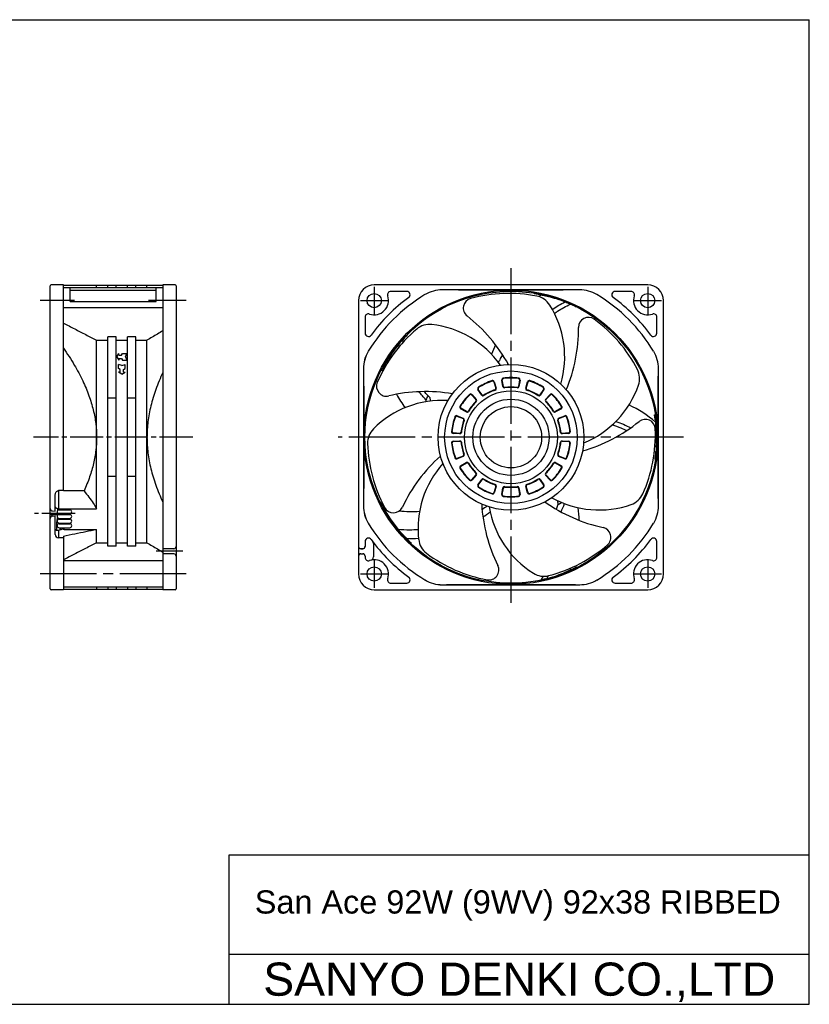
# Model space of a CAD drawing. Header units: millimetres. Extents: x 0 to 420, y 0 to 297.
# Tile 2 of 2: x 182 to 420, y 0 to 297. Entities that reach past the tile are written whole.
import ezdxf
from ezdxf.enums import TextEntityAlignment as Align

# ---------------------------------------------------------------- set-up
doc = ezdxf.new("R2010")
doc.units = ezdxf.units.MM
doc.linetypes.add('CENTER', pattern=[27, 20, -2, 3, -2])
doc.linetypes.add('HS', pattern=[0])
doc.styles.get("Standard").update_dxf_attribs({"font": 'arial.ttf'})

# ---------------------------------------------------------------- blocks, each defined once
blk = doc.blocks.new('A$C7F47565C')
at = {"color": 7, "ltscale": 0.671737}
for p, q in [((0, 0), (0.65, 0.75)), ((0, 0), (0.65, -0.75)), ((0.65, 0.37), (0.65, 0.75)), ((0.65, 0.37), (1.45, 0.37)), ((1.45, 0.37), (1.75, 0.75)), ((1.75, 0.75), (3, 0.75)), ((2.64, 0), (3, 0.75)), ((2.64, 0), (3, -0.75)), ((0.65, -0.37), (0.65, -0.75)), ((0.65, -0.37), (1.45, -0.37)), ((1.45, -0.37), (1.75, -0.75)), ((1.75, -0.75), (3, -0.75))]:
    blk.add_line(p, q, dxfattribs=at)

msp = doc.modelspace()

# ---------------------------------------------------------------- linework, layer by layer
at = {"color": 7, "linetype": 'HS'}
for p, q in [((0, 297), (420, 297)), ((420, 0), (420, 297)), ((245, 45), (420, 45)), ((245, 0), (245, 45)), ((245, 15), (420, 15)), ((0, 0), (420, 0))]:
    msp.add_line(p, q, dxfattribs=at)
at = {"color": 7, "linetype": 'CENTER'}
for p, q in [((330, 222.07), (330, 119.93)), ((198.34, 212.25), (188, 212.25)), ((232, 212.25), (220.61, 212.25)), ((382.08, 171), (277.92, 171)), ((232, 129.75), (188, 129.75))]:
    msp.add_line(p, q, dxfattribs=at)
at = {"color": 7, "ltscale": 0.671737}
for p, q in [((195, 217), (191.3, 217)), ((195, 154.8), (195, 217)), ((195, 216.9), (225, 216.9)), ((205, 216.2), (205, 216.9)), ((208.4, 216.2), (208.4, 216.9)), ((210.9, 216.2), (210.9, 216.9)), ((214.3, 216.2), (214.3, 216.9)), ((216.8, 216.2), (216.8, 216.9)), ((220.2, 216.2), (220.2, 216.9)), ((225, 217), (225, 125)), ((228.7, 217), (225, 217)), ((371.25, 217), (288.75, 217)), ((191, 125.3), (191, 216.7)), ((195, 216.2), (225, 216.2)), ((197, 211.96), (197, 216.2)), ((197, 215.35), (223, 215.35)), ((223, 211.96), (223, 216.2)), ((229, 216.7), (229, 125.3)), ((298.59, 215), (293.75, 215)), ((350.73, 215.5), (309.27, 215.5)), ((337.21, 214.47), (336.97, 214.31)), ((366.25, 215), (361.41, 215)), ((197, 211.96), (223, 211.96)), ((284, 212.25), (284, 129.75)), ((376, 129.75), (376, 212.25)), ((195, 210.12), (225, 210.12)), ((349.82, 210.36), (349.71, 210.31)), ((286, 207.25), (286, 202.41)), ((374, 202.41), (374, 207.25)), ((205, 149.41), (205, 200.27)), ((205, 200.27), (208.4, 200.27)), ((208.4, 138.13), (208.4, 201.34)), ((210.9, 201.34), (208.4, 201.34)), ((210.9, 138.13), (210.9, 201.34)), ((210.9, 200.27), (214.3, 200.27)), ((214.3, 138.13), (214.3, 201.34)), ((216.8, 201.34), (214.3, 201.34)), ((216.8, 138.13), (216.8, 201.34)), ((216.8, 200.27), (220.2, 200.27)), ((220.2, 139.19), (220.2, 200.27)), ((298.7, 202.01), (298.71, 201.89)), ((285.5, 191.73), (285.5, 150.27)), ((290.89, 191.29), (290.97, 191.01)), ((374.5, 150.27), (374.5, 191.73)), ((210.9, 182.83), (208.4, 182.83)), ((216.8, 182.83), (214.3, 182.83)), ((373.57, 177.57), (373.34, 177.75)), ((373.55, 164.31), (373.47, 164.41)), ((210.9, 159.17), (208.4, 159.17)), ((216.8, 159.17), (214.3, 159.17)), ((195, 154.9), (193.5, 154.9)), ((193.5, 154.9), (193.5, 149.41)), ((201.2, 154.8), (195, 154.8)), ((192.5, 148.75), (192.5, 153.49)), ((290.42, 151.62), (290.87, 151.18)), ((191.68, 148.78), (192.5, 148.75)), ((193.3, 148.96), (193.3, 149.27)), ((193.5, 149.41), (194.2, 149.4)), ((194.31, 149.41), (205, 149.41)), ((193.3, 147.62), (191, 147.62)), ((191.68, 147.22), (192.5, 147.25)), ((192.5, 141.68), (192.5, 147.25)), ((193.3, 147.62), (193.3, 148.07)), ((194.3, 147.71), (194.3, 147.71)), ((194.3, 146.51), (194.3, 146.31)), ((195.3, 146.31), (195.3, 146.51)), ((192.95, 145.37), (192.95, 142.98)), ((193.5, 143.02), (193.5, 140.68)), ((194.03, 143.32), (193.9, 143.11)), ((194.3, 145.11), (194.3, 144.91)), ((195.23, 143.21), (205, 143.21)), ((195.3, 144.91), (195.3, 145.11)), ((205, 139.19), (205, 143.21)), ((195, 140.68), (193.5, 140.68)), ((195, 141.2), (195, 125)), ((205, 139.19), (208.4, 139.19)), ((210.9, 138.13), (208.4, 138.13)), ((210.9, 139.19), (214.3, 139.19)), ((216.8, 138.13), (214.3, 138.13)), ((216.8, 139.19), (220.2, 139.19)), ((228.31, 137.39), (225, 137.35)), ((284.7, 137.4), (285.3, 137.4)), ((284.7, 137.35), (285.3, 137.35)), ((286, 139.59), (286, 138.05)), ((288.5, 138.92), (288.5, 134.9)), ((299.68, 139.02), (299.97, 139.02)), ((374, 134.75), (374, 139.59)), ((225, 133.7), (195, 133.7)), ((228.31, 135.81), (225, 135.85)), ((284.7, 135.85), (285.3, 135.85)), ((284.7, 135.8), (285.3, 135.8)), ((286, 135.15), (286, 134.75)), ((349.71, 131.59), (349.81, 131.87)), ((195, 125), (191.3, 125)), ((225, 125.8), (195, 125.8)), ((225, 125.1), (195, 125.1)), ((205, 125.8), (205, 125.1)), ((208.4, 125.8), (208.4, 125.1)), ((210.9, 125.8), (210.9, 125.1)), ((214.3, 125.8), (214.3, 125.1)), ((216.8, 125.8), (216.8, 125.1)), ((220.2, 125.8), (220.2, 125.1)), ((228.7, 125), (225, 125)), ((288.75, 125), (371.25, 125)), ((293.75, 127), (298.59, 127)), ((309.27, 126.5), (350.73, 126.5)), ((337.1, 127.51), (337.16, 127.62)), ((361.41, 127), (366.25, 127))]:
    msp.add_line(p, q, dxfattribs=at)
at = {"color": 7, "linetype": 'CENTER', "ltscale": 0.5}
for p, q in [((288.75, 216.4), (288.75, 208.1)), ((371.25, 216.4), (371.25, 208.1)), ((284.6, 212.25), (292.9, 212.25)), ((367.1, 212.25), (375.4, 212.25)), ((234, 171), (186, 171)), ((198.5, 148), (186.22, 148)), ((231, 136.6), (223, 136.6)), ((288.75, 133.9), (288.75, 125.6)), ((371.25, 133.9), (371.25, 125.6)), ((284.6, 129.75), (292.9, 129.75)), ((367.1, 129.75), (375.4, 129.75))]:
    msp.add_line(p, q, dxfattribs=at)
at = {"color": 7}
for p, q in [((324.84, 187.72), (325.42, 185.8)), ((324.97, 187.75), (325.54, 185.84)), ((327.58, 186.3), (327.26, 188.28)), ((327.71, 186.32), (327.39, 188.3)), ((332.61, 188.3), (332.29, 186.32)), ((332.74, 188.28), (332.42, 186.3)), ((334.46, 185.84), (335.03, 187.75)), ((334.58, 185.8), (335.16, 187.72)), ((321.18, 183.73), (320.04, 185.38)), ((321.29, 183.81), (320.15, 185.45)), ((339.85, 185.45), (338.71, 183.81)), ((339.96, 185.38), (338.82, 183.73)), ((318.1, 183.82), (319.45, 182.35)), ((318.2, 183.91), (319.55, 182.43)), ((340.45, 182.43), (341.8, 183.91)), ((340.55, 182.35), (341.9, 183.82)), ((316.53, 178.65), (314.79, 179.63)), ((316.59, 178.76), (314.85, 179.75)), ((345.15, 179.75), (343.41, 178.76)), ((345.21, 179.63), (343.47, 178.65)), ((313.72, 177.39), (315.57, 176.65)), ((313.76, 177.51), (315.62, 176.77)), ((344.38, 176.77), (346.24, 177.51)), ((344.43, 176.65), (346.28, 177.39)), ((314.54, 172.04), (312.55, 172.18)), ((312.55, 169.82), (314.54, 169.96)), ((314.55, 172.17), (312.56, 172.31)), ((312.56, 169.69), (314.55, 169.83)), ((347.44, 172.31), (345.45, 172.17)), ((345.45, 169.83), (347.44, 169.69)), ((347.45, 172.18), (345.46, 172.04)), ((345.46, 169.96), (347.45, 169.82)), ((315.57, 165.35), (313.72, 164.61)), ((315.62, 165.23), (313.76, 164.49)), ((346.24, 164.49), (344.38, 165.23)), ((346.28, 164.61), (344.43, 165.35)), ((314.79, 162.37), (316.53, 163.35)), ((314.85, 162.25), (316.59, 163.24)), ((343.41, 163.24), (345.15, 162.25)), ((343.47, 163.35), (345.21, 162.37)), ((319.45, 159.65), (318.1, 158.18)), ((319.55, 159.57), (318.2, 158.09)), ((320.04, 156.62), (321.18, 158.27)), ((320.15, 156.55), (321.29, 158.19)), ((338.71, 158.19), (339.85, 156.55)), ((338.82, 158.27), (339.96, 156.62)), ((341.8, 158.09), (340.45, 159.57)), ((341.9, 158.18), (340.55, 159.65)), ((325.42, 156.2), (324.84, 154.28)), ((325.54, 156.16), (324.97, 154.25)), ((327.26, 153.72), (327.58, 155.7)), ((327.39, 153.7), (327.71, 155.68)), ((332.29, 155.68), (332.61, 153.7)), ((332.42, 155.7), (332.74, 153.72)), ((335.03, 154.25), (334.46, 156.16)), ((335.16, 154.28), (334.58, 156.2)), ((193.7, 149.11), (196.88, 149.11)), ((193.7, 147.91), (196.88, 147.91)), ((193.7, 147.71), (196.88, 147.71)), ((193.7, 146.51), (196.88, 146.51)), ((193.7, 146.31), (196.88, 146.31)), ((193.7, 145.11), (196.88, 145.11)), ((193.7, 144.91), (196.88, 144.91)), ((193.7, 143.71), (196.88, 143.71))]:
    msp.add_line(p, q, dxfattribs=at)
at = {"color": 7, "ltscale": 0.671737}
msp.add_lwpolyline([(194.17, 143.71), (194.03, 143.32)], dxfattribs=at)
for centre, radius in [((330, 171), 44.38), ((330, 171), 44.06), ((288.75, 212.25), 2.15), ((371.25, 212.25), 2.15), ((330, 171), 22), ((288.75, 129.75), 2.15), ((371.25, 129.75), 2.15)]:
    msp.add_circle(centre, radius, dxfattribs=at)
at = {"color": 7}
for radius in [22, 20, 9.25]:
    msp.add_circle((330, 171), radius, dxfattribs=at)
at = {"color": 7, "ltscale": 0.844044}
for radius in [14, 11.5]:
    msp.add_circle((330, 171), radius, dxfattribs=at)
at = {"color": 7, "ltscale": 0.671737}
for centre, radius, start, end in [((191.3, 216.7), 0.3, 90, 180), ((228.7, 216.7), 0.3, 0, 90), ((288.75, 212.25), 4.75, 90, 180), ((371.25, 212.25), 4.75, 0, 90), ((330, 171), 50.25, 121.0691, 148.9309), ((293.75, 214), 1, 90, 199.2802), ((298.59, 214), 1, 306.1465, 90), ((309.27, 205.5), 10, 90, 121.0027), ((330, 171), 43.86, 77.4497, 80.8521), ((359.28, 181.71), 38, 122.0761, 123.3997), ((350.73, 205.5), 10, 58.9973, 90), ((330, 171), 50.25, 31.0691, 58.9309), ((361.41, 214), 1, 90, 233.8535), ((366.25, 214), 1, 340.7198, 90), ((288.75, 212.25), 4.3, 250.7198, 19.2802), ((330, 171), 52.25, 126.1465, 143.8535), ((330, 171), 43.97, 63.374, 65.9612), ((330, 171), 52.25, 36.1465, 53.8535), ((371.25, 212.25), 4.3, 160.7198, 289.2802), ((287, 207.25), 1, 70.7198, 180), ((373, 207.25), 1, 0, 109.2802), ((287, 202.41), 1, 180, 323.8535), ((373, 202.41), 1, 216.1465, 0), ((330, 171), 43.97, 135.374, 137.9611), ((295.5, 191.73), 10, 148.9973, 180), ((295.52, 191.77), 10, 148.9309, 180.5012), ((359.28, 181.71), 38, 153.1549, 157.8027), ((364.5, 191.73), 10, 0, 31.0027), ((330, 171), 43.86, 149.4497, 152.8521), ((340.36, 179.99), 20.36, 129.0556, 129.4099), ((328.86, 202.16), 38, 194.0761, 194.8402), ((328.86, 202.16), 38, 208.5858, 215.8368), ((324.65, 183.63), 20.36, 183.7111, 185.3817), ((349.23, 146.46), 38, 50.0761, 64.4825), ((330, 171), 43.86, 5.4497, 8.8521), ((330, 171), 43.97, 351.374, 353.9611), ((191.7, 149.48), 0.7, 180, 268.0908), ((295.5, 150.27), 10, 180, 211.0027), ((295.52, 150.23), 10, 179.4988, 211.0691), ((330, 171), 43.86, 206.8657, 209.0111), ((330, 171), 43.95, 208.895, 219.2924), ((300.01, 179.55), 30.97, 254.0808, 255.0211), ((300.01, 179.55), 30.97, 263.0975, 274.4789), ((326.9, 157.64), 20.36, 333.3468, 340.9504), ((312.6, 145.12), 38, 1.2405, 6.9833), ((364.5, 150.27), 10, 328.9973, 0), ((191.7, 146.52), 0.7, 91.9092, 180), ((193.3, 146.62), 1, 85.5073, 90), ((300.01, 179.55), 39.07, 303.4427, 307.3712), ((330, 171), 50.25, 211.0691, 238.9309), ((330, 171), 50.25, 301.0027, 328.9309), ((193.5, 141.68), 1, 180, 270), ((287, 139.59), 1, 36.1465, 180), ((330, 171), 52.25, 216.1465, 233.8535), ((330, 171), 43.86, 223.6022, 226.7996), ((300.01, 179.55), 39.07, 267.7379, 273.0805), ((330, 171), 52.25, 306.1465, 323.8535), ((373, 139.59), 1, 0, 143.8535), ((228.3, 138.09), 0.7, 270.7162, 0), ((284.7, 138.1), 0.7, 180, 270), ((284.7, 138.05), 0.7, 180, 270), ((285.3, 138.1), 0.7, 270, 0), ((285.3, 138.05), 0.7, 270, 0), ((287.5, 138.92), 1, 0, 37.0489), ((228.3, 135.11), 0.7, 0, 89.2838), ((284.7, 135.15), 0.7, 90, 180), ((284.7, 135.1), 0.7, 90, 180), ((285.3, 135.15), 0.7, 360, 90), ((285.3, 135.1), 0.7, 0, 90), ((287, 134.75), 1, 180, 289.2802), ((288.75, 129.75), 4.3, 340.7198, 109.2802), ((287.5, 134.9), 1, 283.6417, 0), ((371.25, 129.75), 4.3, 70.7198, 199.2802), ((373, 134.75), 1, 250.7198, 0), ((330, 171), 43.86, 293.4497, 296.8521), ((312.6, 145.12), 38, 338.0761, 339.0974), ((288.75, 129.75), 4.75, 180, 270), ((293.75, 128), 1, 160.7198, 270), ((298.59, 128), 1, 270, 53.8535), ((309.23, 136.52), 10, 238.9309, 270.5012), ((309.27, 136.5), 10, 238.9973, 270), ((330, 171), 43.97, 279.374, 281.9612), ((350.77, 136.52), 10, 269.4988, 301.0691), ((361.41, 128), 1, 126.1465, 270), ((366.25, 128), 1, 270, 19.2802), ((371.25, 129.75), 4.75, 270, 0), ((191.3, 125.3), 0.3, 180, 270), ((228.7, 125.3), 0.3, 270, 0)]:
    msp.add_arc(centre, radius, start, end, dxfattribs=at)
at = {"color": 7}
for centre, radius, start, end in [((329.33, 170.87), 43.54, 78.8097, 105.3182), ((318.62, 209.97), 3, 105.3182, 231.8888), ((336.62, 207.7), 6, 32.2924, 78.8097), ((317.01, 195.3), 29.2, 343.6306, 32.2924), ((305.44, 199.05), 6, 83.721, 130.2383), ((302.9, 176), 29.2, 35.0592, 83.721), ((287.02, 169.68), 48.2, 28.9108, 51.8888), ((353.37, 204.19), 3, 53.8896, 180.4602), ((329.48, 171.44), 43.54, 27.3812, 53.8896), ((329.68, 170.39), 43.54, 130.2383, 156.7467), ((302.17, 203.78), 48.2, 337.4823, 0.4602), ((330, 171), 24.85, 95.599, 95.9227), ((362.81, 188.71), 6, 340.8638, 27.3812), ((292.44, 186.4), 3, 156.7467, 283.3173), ((330, 171), 18, 108.3515, 123.077), ((330, 171), 17.87, 108.3515, 123.077), ((324.49, 187.61), 0.5, 16.7143, 108.3515), ((324.49, 187.61), 0.369, 16.7143, 108.3515), ((327.76, 188.36), 0.5, 97.3628, 189), ((327.76, 188.36), 0.369, 97.3628, 189), ((330, 171), 18, 82.6372, 97.3628), ((330, 171), 17.87, 82.6372, 97.3628), ((332.24, 188.36), 0.369, 351, 82.6372), ((332.24, 188.36), 0.5, 351, 82.6372), ((335.51, 187.61), 0.5, 71.6485, 163.2857), ((335.51, 187.61), 0.369, 71.6485, 163.2857), ((330, 171), 17.87, 56.923, 71.6485), ((330, 171), 18, 56.923, 71.6485), ((304.23, 136.58), 48.2, 80.3394, 103.3173), ((320.45, 185.66), 0.5, 123.077, 214.7143), ((320.45, 185.66), 0.369, 123.077, 214.7143), ((330, 171), 15.13, 108.5629, 122.8657), ((330, 171), 15, 108.5629, 122.8657), ((325.07, 185.69), 0.369, 288.5629, 16.7143), ((325.07, 185.69), 0.5, 288.5629, 16.7143), ((328.07, 186.38), 0.5, 189, 277.1514), ((328.07, 186.38), 0.369, 189, 277.1514), ((330, 171), 15.13, 82.8486, 97.1514), ((330, 171), 15, 82.8486, 97.1514), ((331.93, 186.38), 0.5, 262.8486, 351), ((331.93, 186.38), 0.369, 262.8486, 351), ((334.93, 185.69), 0.5, 163.2857, 251.4371), ((334.93, 185.69), 0.369, 163.2857, 251.4371), ((330, 171), 15, 57.1343, 71.4371), ((330, 171), 15.13, 57.1343, 71.4371), ((339.55, 185.66), 0.369, 325.2857, 56.923), ((339.55, 185.66), 0.5, 325.2857, 56.923), ((340.9, 196.31), 29.2, 292.2021, 340.8638), ((309.2, 152.93), 29.2, 86.4878, 135.1496), ((330, 171), 28.05, 153.3341, 156.2102), ((330, 171), 18, 134.0658, 148.7913), ((330, 171), 17.87, 134.0658, 148.7913), ((330, 171), 15.13, 134.2771, 148.58), ((330, 171), 15, 134.2771, 148.58), ((317.83, 183.57), 0.5, 42.4286, 134.0658), ((317.83, 183.57), 0.369, 42.4286, 134.0658), ((319.18, 182.1), 0.369, 314.2771, 42.4286), ((319.18, 182.1), 0.5, 314.2771, 42.4286), ((321.59, 184.02), 0.5, 214.7143, 302.8657), ((321.59, 184.02), 0.369, 214.7143, 302.8657), ((338.41, 184.02), 0.5, 237.1343, 325.2857), ((338.41, 184.02), 0.369, 237.1343, 325.2857), ((340.82, 182.1), 0.5, 137.5714, 225.7229), ((340.82, 182.1), 0.369, 137.5714, 225.7229), ((330, 171), 15, 31.42, 45.7229), ((330, 171), 15.13, 31.42, 45.7229), ((342.17, 183.57), 0.5, 45.9342, 137.5714), ((342.17, 183.57), 0.369, 45.9342, 137.5714), ((330, 171), 17.87, 31.2087, 45.9342), ((330, 171), 18, 31.2087, 45.9342), ((315.03, 180.07), 0.5, 148.7913, 240.4286), ((315.03, 180.07), 0.369, 148.7913, 240.4286), ((316.77, 179.08), 0.5, 240.4286, 328.58), ((316.77, 179.08), 0.369, 240.4286, 328.58), ((343.23, 179.08), 0.5, 211.42, 299.5714), ((343.23, 179.08), 0.369, 211.42, 299.5714), ((344.97, 180.07), 0.369, 299.5714, 31.2087), ((344.97, 180.07), 0.5, 299.5714, 31.2087), ((330, 171), 18, 159.7801, 174.5056), ((330, 171), 17.87, 159.7801, 174.5056), ((313.58, 177.05), 0.5, 68.1429, 159.7801), ((313.58, 177.05), 0.369, 68.1429, 159.7801), ((330, 171), 15.13, 159.9914, 174.2943), ((330, 171), 15, 159.9914, 174.2943), ((315.44, 176.3), 0.369, 339.9914, 68.1429), ((315.44, 176.3), 0.5, 339.9914, 68.1429), ((344.56, 176.3), 0.5, 111.8571, 200.0086), ((330, 171), 15, 5.7057, 20.0086), ((344.56, 176.3), 0.369, 111.8571, 200.0086), ((330, 171), 15.13, 5.7057, 20.0086), ((346.42, 177.05), 0.5, 20.2199, 111.8571), ((346.42, 177.05), 0.369, 20.2199, 111.8571), ((330, 171), 17.87, 5.4944, 20.2199), ((330, 171), 18, 5.4944, 20.2199), ((338.28, 213.2), 48.2, 286.0537, 309.0316), ((370.52, 173.42), 3, 2.461, 129.0316), ((292.75, 169.28), 6, 135.1496, 181.6669), ((312.58, 172.68), 0.5, 174.5056, 266.1429), ((312.58, 172.68), 0.369, 174.5056, 266.1429), ((314.58, 172.54), 0.5, 266.1429, 354.2943), ((314.58, 172.54), 0.369, 266.1429, 354.2943), ((345.42, 172.54), 0.5, 185.7057, 273.8571), ((345.42, 172.54), 0.369, 185.7057, 273.8571), ((347.42, 172.68), 0.369, 273.8571, 5.4944), ((347.42, 172.68), 0.5, 273.8571, 5.4944), ((330.02, 171.68), 43.54, 335.9526, 2.461), ((312.58, 169.32), 0.5, 93.8571, 185.4944), ((312.58, 169.32), 0.369, 93.8571, 185.4944), ((314.58, 169.46), 0.5, 5.7057, 93.8571), ((314.58, 169.46), 0.369, 5.7057, 93.8571), ((330, 171), 15.13, 185.7057, 200.0086), ((330, 171), 15, 185.7057, 200.0086), ((330, 171), 15, 339.9914, 354.2943), ((330, 171), 15.13, 339.9914, 354.2943), ((345.42, 169.46), 0.5, 86.1429, 174.2943), ((345.42, 169.46), 0.369, 86.1429, 174.2943), ((347.42, 169.32), 0.369, 354.5056, 86.1429), ((347.42, 169.32), 0.5, 354.5056, 86.1429), ((330.28, 170.38), 43.54, 181.6669, 208.1753), ((330, 171), 18, 185.4944, 200.2199), ((330, 171), 17.87, 185.4944, 200.2199), ((330, 171), 17.87, 339.7801, 354.5056), ((330, 171), 18, 339.7801, 354.5056), ((340.85, 129.39), 48.2, 131.768, 154.7459), ((313.58, 164.95), 0.5, 200.2199, 291.8571), ((313.58, 164.95), 0.369, 200.2199, 291.8571), ((315.44, 165.7), 0.369, 291.8571, 20.0086), ((315.44, 165.7), 0.5, 291.8571, 20.0086), ((316.77, 162.92), 0.5, 31.42, 119.5714), ((343.23, 162.92), 0.5, 60.4286, 148.58), ((344.56, 165.7), 0.5, 159.9914, 248.1429), ((344.56, 165.7), 0.369, 159.9914, 248.1429), ((346.42, 164.95), 0.5, 248.1429, 339.7801), ((346.42, 164.95), 0.369, 248.1429, 339.7801), ((331.16, 143.47), 29.2, 137.9164, 186.5781), ((315.03, 161.93), 0.5, 119.5714, 211.2087), ((330, 171), 18, 211.2087, 225.9342), ((315.03, 161.93), 0.369, 119.5714, 211.2087), ((330, 171), 17.87, 211.2087, 225.9342), ((316.77, 162.92), 0.369, 31.42, 119.5714), ((330, 171), 15.13, 211.42, 225.7229), ((330, 171), 15, 211.42, 225.7229), ((330, 171), 15, 314.2771, 328.58), ((330, 171), 15.13, 314.2771, 328.58), ((330, 171), 17.87, 314.0658, 328.7913), ((330, 171), 18, 314.0658, 328.7913), ((343.23, 162.92), 0.369, 60.4286, 148.58), ((344.97, 161.93), 0.369, 328.7913, 60.4286), ((344.97, 161.93), 0.5, 328.7913, 60.4286), ((317.83, 158.43), 0.5, 225.9342, 317.5714), ((317.83, 158.43), 0.369, 225.9342, 317.5714), ((319.18, 159.9), 0.369, 317.5714, 45.7229), ((319.18, 159.9), 0.5, 317.5714, 45.7229), ((321.59, 157.98), 0.5, 57.1343, 145.2857), ((321.59, 157.98), 0.369, 57.1343, 145.2857), ((330, 171), 15.13, 237.1343, 251.4371), ((330, 171), 15, 237.1343, 251.4371), ((330, 171), 15, 288.5629, 302.8657), ((330, 171), 15.13, 288.5629, 302.8657), ((338.41, 157.98), 0.5, 34.7143, 122.8657), ((338.41, 157.98), 0.369, 34.7143, 122.8657), ((340.82, 159.9), 0.5, 134.2771, 222.4286), ((340.82, 159.9), 0.369, 134.2771, 222.4286), ((342.17, 158.43), 0.5, 222.4286, 314.0658), ((342.17, 158.43), 0.369, 222.4286, 314.0658), ((320.45, 156.34), 0.5, 145.2857, 236.923), ((320.45, 156.34), 0.369, 145.2857, 236.923), ((330, 171), 18, 236.923, 251.6485), ((330, 171), 17.87, 236.923, 251.6485), ((325.07, 156.31), 0.369, 343.2857, 71.4371), ((325.07, 156.31), 0.5, 343.2857, 71.4371), ((328.07, 155.62), 0.5, 82.8486, 171), ((328.07, 155.62), 0.369, 82.8486, 171), ((330, 171), 15.13, 262.8486, 277.1514), ((330, 171), 15, 262.8486, 277.1514), ((331.93, 155.62), 0.5, 9, 97.1514), ((331.93, 155.62), 0.369, 9, 97.1514), ((334.93, 156.31), 0.5, 108.5629, 196.7143), ((334.93, 156.31), 0.369, 108.5629, 196.7143), ((330, 171), 17.87, 288.3515, 303.077), ((330, 171), 18, 288.3515, 303.077), ((339.55, 156.34), 0.369, 303.077, 34.7143), ((339.55, 156.34), 0.5, 303.077, 34.7143), ((324.49, 154.39), 0.5, 251.6485, 343.2857), ((324.49, 154.39), 0.369, 251.6485, 343.2857), ((327.76, 153.64), 0.5, 171, 262.6372), ((327.76, 153.64), 0.369, 171, 262.6372), ((330, 171), 18, 262.6372, 277.3628), ((330, 171), 17.87, 262.6372, 277.3628), ((332.24, 153.64), 0.369, 277.3628, 9), ((332.24, 153.64), 0.5, 277.3628, 9), ((335.51, 154.39), 0.5, 196.7143, 288.3515), ((335.51, 154.39), 0.369, 196.7143, 288.3515), ((368.15, 190.83), 48.2, 234.6251, 257.6031), ((356.59, 178.26), 29.2, 240.7735, 289.4353), ((364.3, 156.39), 6, 289.4353, 335.9526), ((193.7, 148.51), 0.6, 90, 270), ((196.88, 148.51), 0.6, 270, 90), ((294.54, 151.23), 3, 208.1753, 334.7459), ((369.29, 153.54), 48.2, 183.1966, 206.1745), ((352.25, 154.74), 29.2, 189.3449, 238.0067), ((330, 171), 24.85, 304.7982, 307.7933), ((193.7, 147.11), 0.6, 90, 270), ((193.7, 145.71), 0.6, 90, 270), ((196.88, 147.11), 0.6, 270, 90), ((196.88, 145.71), 0.6, 270, 90), ((193.7, 144.31), 0.6, 90, 270), ((196.88, 144.31), 0.6, 270, 90), ((357.16, 140.83), 3, 311.0324, 77.6031), ((308.12, 140.81), 6, 186.5781, 233.0955), ((330.55, 171.41), 43.54, 284.524, 311.0324), ((330.66, 170.83), 43.54, 233.0955, 259.6039), ((323.35, 130.95), 3, 259.6039, 26.1745), ((339.96, 135.07), 6, 238.0067, 284.524)]:
    msp.add_arc(centre, radius, start, end, dxfattribs=at)
at = {"color": 7, "ltscale": 0.671737}
for points, knots in [([(330, 215.38), (328.54, 215.38), (325.6, 215.38), (321.14, 215.4), (316.53, 215.42), (312.58, 215.45), (310.15, 215.47), (309.32, 215.48)], [0, 0, 0, 0, 4.379172, 8.81816, 13.390474, 18.193252, 20.684692, 20.684692, 20.684692, 20.684692]), ([(350.68, 215.48), (349.85, 215.47), (347.42, 215.45), (343.47, 215.42), (338.86, 215.4), (334.4, 215.38), (331.46, 215.38), (330, 215.38)], [2.656921, 2.656921, 2.656921, 2.656921, 5.147152, 9.950366, 14.523443, 18.962799, 23.341613, 23.341613, 23.341613, 23.341613]), ([(346.66, 211.71), (345.71, 212.08), (343.96, 212.71), (341.57, 213.38), (340.15, 213.7), (339.53, 213.82)], [0, 0, 0, 0, 3.073823, 5.563012, 7.446722, 7.446722, 7.446722, 7.446722]), ([(342.48, 209.57), (342.53, 209.6), (342.58, 209.63), (343.8, 210.47), (345.02, 211.2), (346.29, 211.85)], [17.057692, 17.057692, 17.057692, 17.057692, 17.225375, 17.225375, 21.45612, 21.45612, 21.45612, 21.45612]), ([(343.11, 208.38), (343.43, 208.61), (344.97, 209.65), (346.6, 210.55), (347.93, 211.16)], [16.042075, 16.042075, 16.042075, 16.042075, 17.223808, 21.608254, 21.608254, 21.608254, 21.608254]), ([(346.66, 211.71), (346.8, 211.65), (347.09, 211.53), (347.51, 211.35), (347.79, 211.23), (347.93, 211.16)], [0, 0, 0, 0, 0.458411, 0.916802, 1.375174, 1.375174, 1.375174, 1.375174]), ([(195, 205.45), (196.13, 204.87), (198.37, 203.71), (201.7, 201.98), (203.91, 200.84), (205, 200.27)], [0, 0, 0, 0, 3.812048, 7.566506, 11.262695, 11.262695, 11.262695, 11.262695]), ([(225, 203.11), (224.46, 202.79), (223.39, 202.16), (221.79, 201.21), (220.73, 200.59), (220.2, 200.27)], [0, 0, 0, 0, 1.8752, 3.734305, 5.577195, 5.577195, 5.577195, 5.577195]), ([(296.44, 199.43), (295.78, 198.64), (294.65, 197.17), (293.27, 195.1), (292.53, 193.84), (292.23, 193.3)], [0, 0, 0, 0, 3.073824, 5.56301, 7.446722, 7.446722, 7.446722, 7.446722]), ([(296.44, 199.43), (296.53, 199.54), (296.73, 199.78), (297.04, 200.12), (297.24, 200.35), (297.34, 200.46)], [0, 0, 0, 0, 0.458411, 0.916802, 1.375174, 1.375174, 1.375174, 1.375174]), ([(195, 197.9), (196.15, 196.24), (198.23, 193.02), (200.81, 188.22), (202.73, 183.68), (204.05, 179.35), (204.83, 175.14), (205, 172.37), (205, 171)], [0, 0, 0, 0, 6.055168, 11.467644, 16.340927, 20.816003, 25.037412, 29.137399, 29.137399, 29.137399, 29.137399]), ([(326.25, 193.52), (326.39, 193.82), (326.54, 194.11), (326.93, 194.84), (327.18, 195.28), (327.44, 195.72)], [1.13561, 1.13561, 1.13561, 1.13561, 2.108117, 2.108117, 3.605215, 3.605215, 3.605215, 3.605215]), ([(225, 190.58), (224.2, 188.89), (222.81, 185.58), (221.29, 180.6), (220.4, 175.76), (220.2, 172.57), (220.2, 171)], [0, 0, 0, 0, 5.602706, 10.744712, 15.597461, 20.312688, 20.312688, 20.312688, 20.312688]), ([(285.52, 191.68), (285.53, 190.86), (285.55, 188.43), (285.58, 184.49), (285.6, 179.88), (285.62, 175.41), (285.62, 172.46), (285.62, 171)], [2.656921, 2.656921, 2.656921, 2.656921, 5.135926, 9.92999, 14.503141, 18.950555, 23.341613, 23.341613, 23.341613, 23.341613]), ([(374.38, 171), (374.38, 172.47), (374.38, 175.43), (374.4, 179.91), (374.42, 184.52), (374.45, 188.46), (374.47, 190.87), (374.48, 191.68)], [0, 0, 0, 0, 4.411848, 8.874099, 13.450797, 18.231594, 20.684692, 20.684692, 20.684692, 20.684692]), ([(305.49, 182.99), (304.97, 183.53), (304.45, 184.13), (303.96, 184.74), (303.93, 184.78)], [2.02036, 2.02036, 2.02036, 2.02036, 4.260134, 4.386798, 4.386798, 4.386798, 4.386798]), ([(360.6, 174.76), (361.46, 174.48), (362.91, 173.94), (364.31, 173.29), (364.89, 173)], [5.85549, 5.85549, 5.85549, 5.85549, 8.55563, 10.492015, 10.492015, 10.492015, 10.492015]), ([(373.86, 167.73), (373.93, 168.75), (373.98, 170.61), (373.88, 173.09), (373.74, 174.54), (373.67, 175.17)], [0, 0, 0, 0, 3.073823, 5.563012, 7.446722, 7.446722, 7.446722, 7.446722]), ([(205, 171), (205, 169.7), (204.84, 167.05), (204.14, 163.05), (202.94, 158.93), (201.83, 156.2), (201.2, 154.8)], [0, 0, 0, 0, 3.914449, 7.932258, 12.167652, 16.759654, 16.759654, 16.759654, 16.759654]), ([(220.2, 171), (220.2, 169.43), (220.4, 166.24), (221.29, 161.4), (222.81, 156.42), (224.2, 153.11), (225, 151.42)], [0, 0, 0, 0, 4.716173, 9.56855, 14.709145, 20.312688, 20.312688, 20.312688, 20.312688]), ([(285.62, 171), (285.62, 169.53), (285.62, 166.57), (285.6, 162.09), (285.58, 157.48), (285.55, 153.54), (285.53, 151.13), (285.52, 150.32)], [0, 0, 0, 0, 4.412235, 8.87469, 13.451416, 18.232006, 20.684692, 20.684692, 20.684692, 20.684692]), ([(374.48, 150.32), (374.47, 151.14), (374.45, 153.57), (374.42, 157.51), (374.4, 162.12), (374.38, 166.59), (374.38, 169.54), (374.38, 171)], [2.656921, 2.656921, 2.656921, 2.656921, 5.135621, 9.929684, 14.502997, 18.950551, 23.341613, 23.341613, 23.341613, 23.341613]), ([(373.86, 167.73), (373.85, 167.58), (373.83, 167.27), (373.79, 166.82), (373.75, 166.51), (373.74, 166.36)], [0, 0, 0, 0, 0.458411, 0.916802, 1.375174, 1.375174, 1.375174, 1.375174]), ([(192.5, 153.49), (192.5, 153.64), (192.53, 153.94), (192.68, 154.34), (192.91, 154.65), (193.19, 154.85), (193.4, 154.9), (193.5, 154.9)], [0, 0, 0, 0, 0.46974, 0.890053, 1.266038, 1.60098, 1.902419, 1.902419, 1.902419, 1.902419]), ([(201.2, 154.8), (201.71, 154.19), (202.66, 153), (203.93, 151.2), (204.67, 150), (205, 149.41)], [0, 0, 0, 0, 2.376053, 4.573141, 6.608877, 6.608877, 6.608877, 6.608877]), ([(193.5, 149.41), (193.43, 149.41), (193.29, 149.42), (193.1, 149.47), (192.93, 149.54), (192.8, 149.63), (192.69, 149.74), (192.6, 149.86), (192.54, 150), (192.51, 150.16), (192.5, 150.27), (192.5, 150.32)], [0, 0, 0, 0, 0.217979, 0.417013, 0.594432, 0.755758, 0.904226, 1.048549, 1.196481, 1.354266, 1.527125, 1.527125, 1.527125, 1.527125]), ([(193.3, 149.27), (193.39, 149.3), (193.58, 149.35), (193.89, 149.39), (194.1, 149.4), (194.2, 149.4)], [0, 0, 0, 0, 0.2892607, 0.5933199, 0.9151463, 0.9151463, 0.9151463, 0.9151463]), ([(193.73, 149.11), (193.72, 149.12), (193.69, 149.15), (193.63, 149.19), (193.55, 149.22), (193.47, 149.25), (193.39, 149.27), (193.33, 149.27), (193.3, 149.27)], [1.5572859, 1.5572859, 1.5572859, 1.5572859, 1.5964283, 1.6848723, 1.7694383, 1.8525944, 1.9377266, 2.0291071, 2.0291071, 2.0291071, 2.0291071]), ([(194.2, 149.4), (194.22, 149.41), (194.26, 149.4), (194.29, 149.41), (194.31, 149.41)], [0, 0, 0, 0, 0.0521438, 0.1045252, 0.1045252, 0.1045252, 0.1045252]), ([(194.62, 149.11), (194.61, 149.13), (194.55, 149.19), (194.45, 149.29), (194.36, 149.37), (194.31, 149.41)], [2.0782424, 2.0782424, 2.0782424, 2.0782424, 2.1285879, 2.322983, 2.5058191, 2.5058191, 2.5058191, 2.5058191]), ([(193.14, 146.49), (193.11, 146.4), (193.06, 146.21), (193, 145.92), (192.96, 145.64), (192.95, 145.46), (192.95, 145.37)], [0, 0, 0, 0, 0.297167, 0.586778, 0.868151, 1.141172, 1.141172, 1.141172, 1.141172]), ([(194.11, 146.31), (194.12, 146.33), (194.15, 146.39), (194.18, 146.46), (194.2, 146.51)], [1.5222562, 1.5222562, 1.5222562, 1.5222562, 1.5754178, 1.7403647, 1.7403647, 1.7403647, 1.7403647]), ([(195.26, 147.71), (195.25, 147.76), (195.24, 147.82), (195.22, 147.89), (195.22, 147.91)], [0.5206057, 0.5206057, 0.5206057, 0.5206057, 0.6526524, 0.724478, 0.724478, 0.724478, 0.724478]), ([(192.5, 143.32), (192.5, 143.28), (192.52, 143.19), (192.61, 143.1), (192.72, 143.04), (192.84, 143), (192.99, 142.98), (193.15, 142.97), (193.32, 142.99), (193.44, 143.01), (193.5, 143.02)], [0, 0, 0, 0, 0.128457, 0.246501, 0.369703, 0.503048, 0.649706, 0.808446, 0.979073, 1.166771, 1.166771, 1.166771, 1.166771]), ([(193.5, 143.02), (193.68, 143.06), (194.03, 143.14), (194.38, 143.23), (194.55, 143.28)], [0, 0, 0, 0, 0.545273, 1.084481, 1.084481, 1.084481, 1.084481]), ([(195.23, 143.21), (195.15, 143.21), (195, 143.22), (194.77, 143.24), (194.62, 143.27), (194.55, 143.28)], [0, 0, 0, 0, 0.2326919, 0.4640082, 0.6835542, 0.6835542, 0.6835542, 0.6835542]), ([(195, 141.2), (196.15, 141.43), (198.41, 141.88), (201.74, 142.55), (203.93, 143), (205, 143.21)], [0, 0, 0, 0, 3.517763, 6.918066, 10.201688, 10.201688, 10.201688, 10.201688]), ([(195.23, 143.21), (195.25, 143.34), (195.28, 143.5), (195.29, 143.67), (195.29, 143.71)], [0, 0, 0, 0, 0.3707606, 0.5030945, 0.5030945, 0.5030945, 0.5030945]), ([(298.24, 140.75), (298.04, 140.94), (297.59, 141.39), (296.83, 142.19), (296.28, 142.81), (295.98, 143.17)], [0, 0, 0, 0, 0.820178, 1.91489, 3.304399, 3.304399, 3.304399, 3.304399]), ([(301.97, 143.1), (301.13, 143.04), (299.13, 142.97), (297.14, 143.06), (295.98, 143.17)], [21.327743, 21.327743, 21.327743, 21.327743, 23.846818, 27.317363, 27.317363, 27.317363, 27.317363]), ([(205, 139.19), (203.9, 138.62), (201.68, 137.47), (198.35, 135.75), (196.12, 134.6), (195, 134.02)], [0, 0, 0, 0, 3.724044, 7.475608, 11.254059, 11.254059, 11.254059, 11.254059]), ([(220.2, 139.19), (220.73, 138.87), (221.8, 138.25), (223.4, 137.3), (224.46, 136.67), (225, 136.36)], [0, 0, 0, 0, 1.849714, 3.706952, 5.571609, 5.571609, 5.571609, 5.571609]), ([(340.45, 128.27), (341.44, 128.53), (343.22, 129.05), (345.55, 129.91), (346.89, 130.49), (347.46, 130.76)], [0, 0, 0, 0, 3.073823, 5.563012, 7.446722, 7.446722, 7.446722, 7.446722]), ([(340.45, 128.27), (340.3, 128.24), (340, 128.17), (339.55, 128.07), (339.25, 128), (339.1, 127.97)], [0, 0, 0, 0, 0.458411, 0.916802, 1.375174, 1.375174, 1.375174, 1.375174]), ([(309.32, 126.52), (310.15, 126.53), (312.58, 126.55), (316.53, 126.58), (321.14, 126.6), (325.6, 126.62), (328.54, 126.62), (330, 126.62)], [2.656921, 2.656921, 2.656921, 2.656921, 5.146362, 9.949565, 14.522933, 18.962624, 23.341613, 23.341613, 23.341613, 23.341613]), ([(330, 126.62), (331.46, 126.62), (334.4, 126.62), (338.86, 126.6), (343.47, 126.58), (347.42, 126.55), (349.85, 126.53), (350.68, 126.52)], [0, 0, 0, 0, 4.379586, 8.818713, 13.390817, 18.193391, 20.684692, 20.684692, 20.684692, 20.684692])]:
    msp.add_open_spline(points, degree=3, knots=knots, dxfattribs=at)
for points in [[(296.31, 198.36), (296.26, 198.61), (296.22, 198.86), (296.18, 199.12)], [(297.45, 199.66), (297.41, 199.93), (297.37, 200.19), (297.34, 200.46)], [(329, 192.98), (329.04, 193.05), (329.07, 193.12), (329.1, 193.19)], [(304.34, 182.31), (303.62, 183.09), (302.94, 183.9), (302.3, 184.74)], [(305.49, 182.99), (305.55, 182.63), (305.62, 182.27), (305.71, 181.91)], [(361.66, 175.79), (363.2, 175.26), (364.69, 174.61), (366.12, 173.85)], [(373.29, 166.83), (373.44, 166.68), (373.59, 166.52), (373.74, 166.36)], [(373.45, 168.56), (373.6, 168.42), (373.74, 168.28), (373.89, 168.13)], [(344.04, 151.9), (344.1, 151.46), (344.14, 151.03), (344.18, 150.59)], [(322.74, 150.23), (322.26, 149.86), (321.78, 149.5), (321.29, 149.15)], [(343.76, 149.26), (343.92, 149.7), (344.06, 150.14), (344.18, 150.59)], [(193.22, 146.76), (193.19, 146.67), (193.16, 146.58), (193.14, 146.49)], [(193.14, 146.49), (193.23, 146.51), (193.33, 146.54), (193.42, 146.58)], [(194.3, 147.71), (194.3, 147.78), (194.3, 147.85), (194.29, 147.91)], [(194.3, 147.71), (194.3, 147.71), (194.3, 147.71), (194.3, 147.71)], [(192.95, 145.37), (193.02, 145.39), (193.09, 145.42), (193.16, 145.45)], [(339.69, 129.07), (339.5, 128.7), (339.31, 128.33), (339.1, 127.97)], [(341.24, 129.21), (341.11, 128.93), (340.97, 128.65), (340.83, 128.38)]]:
    msp.add_open_spline(points, degree=3, dxfattribs=at)

# ---------------------------------------------------------------- block references
at = {"color": 7, "yscale": 1.333333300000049}
msp.add_blockref('A$C7F47565C', (211.1, 195.25), dxfattribs=at)
at = {"color": 7, "yscale": 1.333333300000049, "rotation": 90}
msp.add_blockref('A$C7F47565C', (212.6, 190), dxfattribs=at)

# ---------------------------------------------------------------- texts
at = {"color": 7}
msp.add_text(' San Ace 92W (9WV) 92x38 RIBBED', height=7, dxfattribs=at).set_placement((250, 27.29))
at = {"color": 7, "linetype": 'Continuous'}
msp.add_text('SANYO DENKI CO.,LTD', height=10, dxfattribs=at).set_placement((332.5, 7.5), align=Align.MIDDLE_CENTER)

doc.saveas('drawing.dxf')
